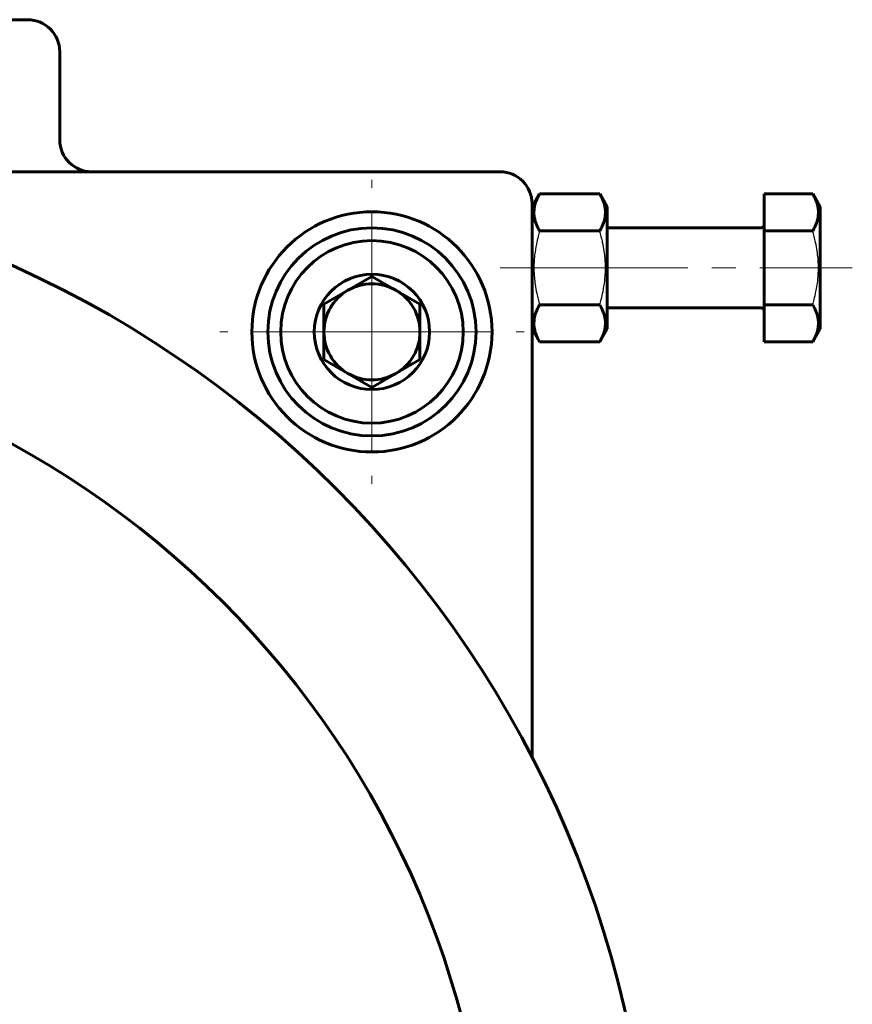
# Model space of a CAD drawing. Header units: millimetres. Extents: x -152 to 381, y -93 to 94.
# Tile 15 of 15: x 329 to 381, y 1 to 62. Entities that reach past the tile are written whole.
import ezdxf

# ---------------------------------------------------------------- set-up
doc = ezdxf.new("R2010")
doc.units = ezdxf.units.MM
for name, pattern in [('K5LT-1', [0]), ('K5LT_AXLED', [12, 7.5, -1.5, 1.5, -1.5]), ('K5LT_BASIC', [0])]:
    doc.linetypes.add(name, pattern=pattern)
doc.layers.add('Системный слой (1)', color=7, linetype='Continuous', true_color=0x6c6c6c)

# ---------------------------------------------------------------- blocks, each defined once
blk = doc.blocks.new('U60')
at = {"layer": 'Системный слой (1)', "color": 30, "linetype": 'K5LT_AXLED', "lineweight": 18, "true_color": 0xff8000}
for q in [(350.999, 52.5), (341.499, 43), (360.499, 43), (350.999, 33.5)]:
    blk.add_line((350.999, 43), q, dxfattribs=at)

msp = doc.modelspace()

# ---------------------------------------------------------------- linework, layer by layer
at = {"layer": 'Системный слой (1)', "color": 150, "linetype": 'K5LT_BASIC', "lineweight": 60, "true_color": 0x0080ff}
for p, q in [((329.499, 62.5), (272.499, 62.5)), ((331.499, 55), (331.499, 60.5)), ((358.999, 53), (300.999, 53)), ((360.999, 50.8), (361.471, 51.619)), ((361.471, 51.619), (365.226, 51.619)), ((365.226, 51.619), (365.699, 50.8)), ((375.499, 51.619), (375.499, 49.309)), ((375.499, 51.619), (378.526, 51.619)), ((378.526, 51.619), (378.999, 50.8)), ((360.999, 16.423), (360.999, 51)), ((365.699, 43.2), (365.699, 50.8)), ((378.999, 43.2), (378.999, 50.8)), ((361.471, 49.309), (365.226, 49.309)), ((375.299, 49.5), (365.699, 49.5)), ((375.499, 49.309), (378.526, 49.309)), ((375.499, 49.309), (375.499, 44.691)), ((350.999, 46.464), (347.999, 44.732)), ((353.999, 44.732), (350.999, 46.464)), ((347.999, 44.732), (347.999, 41.268)), ((353.999, 41.268), (353.999, 44.732)), ((361.471, 44.691), (365.226, 44.691)), ((375.299, 44.5), (365.699, 44.5)), ((375.499, 44.691), (378.526, 44.691)), ((375.499, 44.691), (375.499, 42.381)), ((360.999, 43.2), (361.471, 42.381)), ((365.226, 42.381), (365.699, 43.2)), ((378.526, 42.381), (378.999, 43.2)), ((361.471, 42.381), (365.226, 42.381)), ((375.499, 42.381), (378.526, 42.381)), ((347.999, 41.268), (350.999, 39.536)), ((350.999, 39.536), (353.999, 41.268))]:
    msp.add_line(p, q, dxfattribs=at)
at = {"layer": 'Системный слой (1)', "color": 30, "linetype": 'K5LT_AXLED', "lineweight": 18, "true_color": 0xff8000}
for p, q in [((358.999, 47), (363.471, 47)), ((363.226, 47), (377.499, 47)), ((376.526, 47), (380.999, 47))]:
    msp.add_line(p, q, dxfattribs=at)
at = {"layer": 'Системный слой (1)', "color": 150, "linetype": 'K5LT_BASIC', "lineweight": 60, "true_color": 0x0080ff}
for centre, radius in [((300.999, -14.5), 67.5), ((350.999, 43), 7.5), ((350.999, 43), 6.5), ((350.999, 43), 5.7), ((350.999, 43), 3.6), ((300.999, -14.5), 57.5)]:
    msp.add_circle(centre, radius, dxfattribs=at)
for centre, radius, start, end in [((329.499, 60.5), 2, 0, 90), ((333.499, 55), 2, 180, 270), ((358.999, 51), 2, 0, 90), ((375.299, 49.7), 0.2, 270, 0), ((350.999, 43), 3, 120, 180), ((350.999, 43), 3, 90, 120), ((350.999, 43), 3, 60, 90), ((350.999, 43), 3, 0, 60), ((375.299, 44.3), 0.2, 0, 90), ((350.999, 43), 3, 180, 240), ((350.999, 43), 3, 300, 0), ((350.999, 43), 3, 240, 300)]:
    msp.add_arc(centre, radius, start, end, dxfattribs=at)
for points in [[(361.471, 51.619), (361.38, 51.461), (361.281, 51.258), (361.195, 51.003), (361.152, 50.84), (361.12, 50.649), (361.11, 50.441), (361.126, 50.221), (361.175, 49.976), (361.283, 49.664), (361.398, 49.437), (361.471, 49.309)], [(365.226, 49.309), (365.317, 49.467), (365.417, 49.67), (365.502, 49.925), (365.546, 50.088), (365.578, 50.279), (365.587, 50.487), (365.571, 50.707), (365.522, 50.953), (365.414, 51.264), (365.3, 51.491), (365.226, 51.619)], [(378.526, 49.309), (378.617, 49.467), (378.717, 49.67), (378.802, 49.925), (378.846, 50.088), (378.878, 50.279), (378.887, 50.487), (378.871, 50.707), (378.822, 50.953), (378.714, 51.264), (378.6, 51.491), (378.526, 51.619)], [(361.471, 44.691), (361.38, 44.533), (361.281, 44.33), (361.195, 44.075), (361.152, 43.912), (361.12, 43.721), (361.11, 43.513), (361.126, 43.293), (361.175, 43.047), (361.283, 42.736), (361.398, 42.509), (361.471, 42.381)], [(365.226, 42.381), (365.317, 42.539), (365.417, 42.742), (365.502, 42.997), (365.546, 43.16), (365.578, 43.351), (365.587, 43.559), (365.571, 43.779), (365.522, 44.024), (365.414, 44.336), (365.3, 44.563), (365.226, 44.691)], [(378.526, 42.381), (378.617, 42.539), (378.717, 42.742), (378.802, 42.997), (378.846, 43.16), (378.878, 43.351), (378.887, 43.559), (378.871, 43.779), (378.822, 44.024), (378.714, 44.336), (378.6, 44.563), (378.526, 44.691)]]:
    msp.add_open_spline(points, degree=3, knots=[0, 0, 0, 0, 2.519415, 3.210779, 3.962895, 5.042318, 6.161143, 7.147838, 8.419347, 9.952382, 12, 12, 12, 12], dxfattribs=at)
at = {"layer": 'Системный слой (1)', "color": 7, "linetype": 'K5LT-1'}
for points in [[(361.471, 49.309), (361.44, 49.202), (361.365, 48.927), (361.25, 48.427), (361.169, 47.924), (361.133, 47.536), (361.121, 47.32), (361.116, 47.18), (361.114, 47.063), (361.114, 46.936), (361.117, 46.778), (361.126, 46.588), (361.145, 46.315), (361.192, 45.919), (361.274, 45.469), (361.373, 45.046), (361.437, 44.809), (361.471, 44.691)], [(365.226, 44.691), (365.257, 44.798), (365.332, 45.073), (365.448, 45.573), (365.528, 46.076), (365.564, 46.464), (365.576, 46.68), (365.581, 46.82), (365.583, 46.937), (365.583, 47.064), (365.581, 47.222), (365.572, 47.412), (365.552, 47.685), (365.506, 48.081), (365.424, 48.531), (365.325, 48.954), (365.26, 49.191), (365.226, 49.309)], [(378.526, 44.691), (378.557, 44.798), (378.632, 45.073), (378.748, 45.573), (378.828, 46.076), (378.864, 46.464), (378.876, 46.68), (378.881, 46.82), (378.883, 46.937), (378.883, 47.064), (378.881, 47.222), (378.872, 47.412), (378.852, 47.685), (378.806, 48.081), (378.724, 48.531), (378.625, 48.954), (378.56, 49.191), (378.526, 49.309)]]:
    msp.add_open_spline(points, degree=3, knots=[0, 0, 0, 0, 3.152296, 8.024027, 14.430358, 17.4743, 18.996271, 20.518242, 21.409855, 22.301468, 24.084694, 25.867919, 27.651145, 31.792504, 37.072525, 40.536262, 44, 44, 44, 44], dxfattribs=at)

# ---------------------------------------------------------------- block references
at = {"layer": 'Системный слой (1)'}
msp.add_blockref('U60', (0, 0), dxfattribs=at)

doc.saveas('drawing.dxf')
